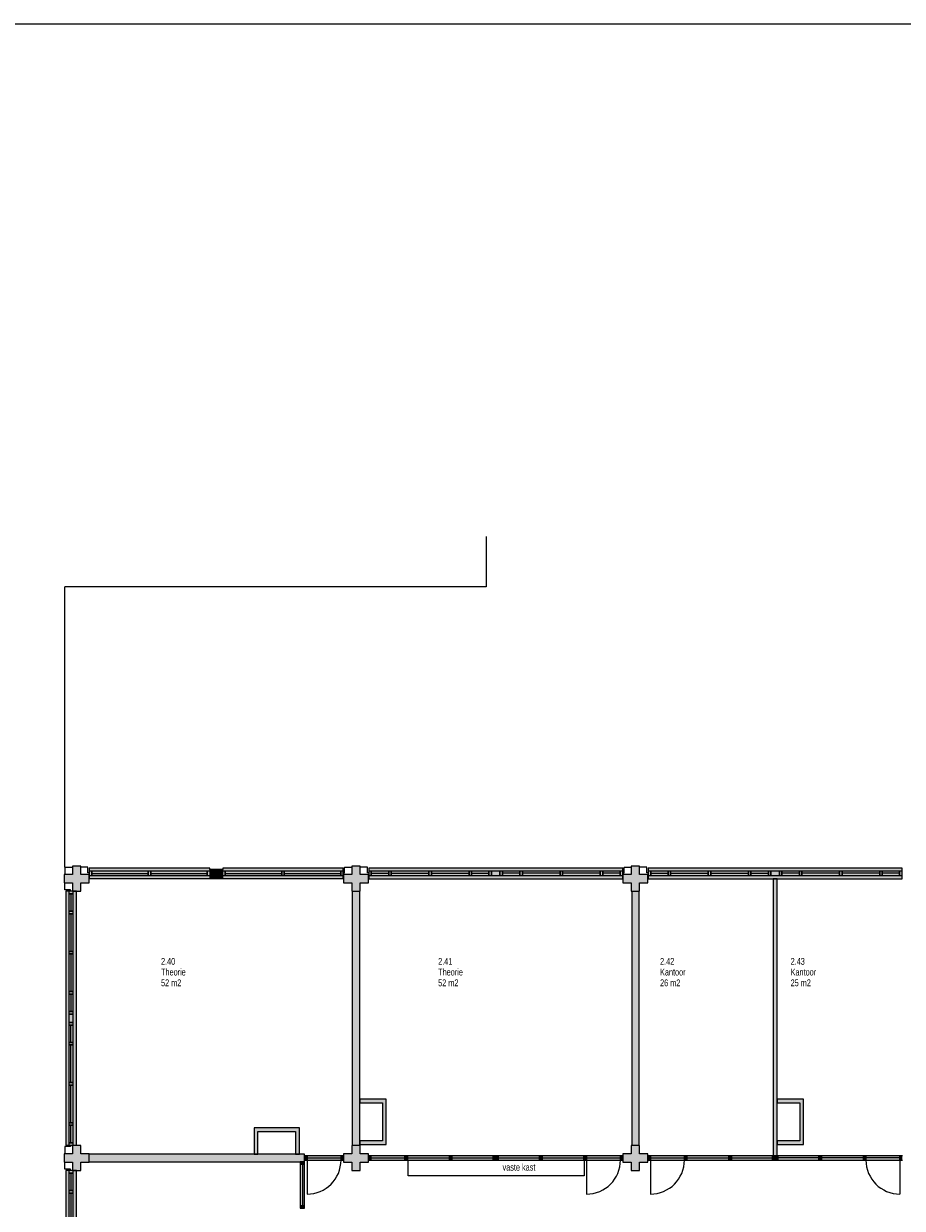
# Model space of a CAD drawing. Header units: millimetres. Extents: x 73705 to 433105, y 109410 to 279410.
# Tile 87 of 90: x 339481 to 362748, y 248032 to 279410. Entities that reach past the tile are written whole.
import ezdxf

# ---------------------------------------------------------------- set-up
doc = ezdxf.new("R2010")
doc.units = ezdxf.units.MM
for name, color, linetype, lineweight in [('A-DETL', 90, 'Continuous', 9), ('A-DETL-GENF', 92, 'Continuous', 9), ('A-DETL-THIN', 151, 'Continuous', 9), ('G-ANNO-TEXT', 231, 'Continuous', 9)]:
    doc.layers.add(name, color=color, linetype=linetype, lineweight=lineweight)
doc.styles.add('Arial Narrow', font='ARIALN.TTF', dxfattribs={"width": 0.9, "height": 180})
doc.styles.add('Arial Narrow_B', font='ARIALN.TTF', dxfattribs={"width": 0.9, "height": 180})

msp = doc.modelspace()

# ---------------------------------------------------------------- hatches: boundary and pattern name
at = {"layer": 'A-DETL-GENF'}
for color, points in [(7, [(340991.1, 256435), (340991.1, 256655), (341211.1, 256655), (341211.1, 256875), (340991.1, 256875), (340991.1, 257095), (340771.1, 257095), (340771.1, 256875), (340551.1, 256875), (340551.1, 256655), (340771.1, 256655), (340771.1, 256435)]), (254, [(341285.6, 256764), (344408.6, 256764), (344408.6, 257039.7), (341218.6, 257039.7), (341218.6, 256764)]), (7, [(344408.6, 256764), (344753.6, 256764), (344753.6, 257009.7), (344408.6, 257009.7), (344408.6, 256845.7)]), (254, [(346382.1, 256764), (347943.6, 256764), (347943.6, 257039.7), (344753.6, 257039.7), (344753.6, 256764), (346315.1, 256764)]), (7, [(348381.1, 256435), (348391.1, 256435), (348391.1, 256655), (348611.1, 256655), (348611.1, 256875), (348391.1, 256875), (348391.1, 257095), (348171.1, 257095), (348171.1, 256875), (347951.1, 256875), (347951.1, 256655), (348171.1, 256655), (348171.1, 256435), (348181.1, 256435)]), (7, [(353752.6, 256755), (355344.7, 256755), (355344.7, 257041), (348618.4, 257041), (348618.4, 256755), (353751.9, 256755)]), (7, [(355781.1, 256435), (355791.1, 256435), (355791.1, 256655), (356011.1, 256655), (356011.1, 256875), (355791.1, 256875), (355791.1, 257095), (355571.1, 257095), (355571.1, 256875), (355351.1, 256875), (355351.1, 256655), (355571.1, 256655), (355571.1, 256435), (355581.1, 256435)]), (7, [(356546.2, 256755), (362744.7, 256755), (362744.7, 257041), (356018.4, 257041), (356018.4, 256755), (356084.4, 256755)]), (7, [(359331.1, 249422), (359431.1, 249422), (359431.1, 256755), (359331.1, 256755), (359331.1, 249475)]), (7, [(340595.1, 249702.5), (340881.1, 249702.5), (340881.1, 256428.9), (340595.1, 256428.9), (340595.1, 249768.5)]), (7, [(348380.6, 249695), (348381.1, 249695), (348381.1, 256435), (348181.1, 256435), (348181.1, 249695)]), (7, [(355781.1, 249695), (355781.1, 256435), (355581.1, 256435), (355581.1, 249695)]), (254, [(348391.1, 249722), (349081.1, 249722), (349081.1, 250922), (348381.1, 250922), (348381.1, 250822), (348981.1, 250822), (348981.1, 249822), (348381.1, 249822), (348381.1, 249722)]), (254, [(360131.1, 249722), (360131.1, 250922), (359431.1, 250922), (359431.1, 250822), (360031.1, 250822), (360031.1, 249822), (359431.1, 249822), (359431.1, 249722), (360031.1, 249722)]), (254, [(345581.1, 249464.5), (345681.1, 249464.5), (345681.1, 250065), (346681.1, 250065), (346681.1, 249465), (346781.1, 249465), (346781.1, 250165), (345581.1, 250165), (345581.1, 249475)]), (7, [(340771.1, 249035), (340991.1, 249035), (340991.1, 249255), (341211.1, 249255), (341211.1, 249475), (340991.1, 249475), (340991.1, 249695), (340771.1, 249695), (340771.1, 249475), (340551.1, 249475), (340551.1, 249255), (340771.1, 249255)]), (7, [(345681.1, 249264.5), (346917.1, 249264.5), (346917.1, 249464.5), (341211.1, 249464.5), (341211.1, 249264.5), (345581.1, 249264.5)]), (7, [(348381.1, 249035), (348391.1, 249035), (348391.1, 249255), (348611.1, 249255), (348611.1, 249475), (348391.1, 249475), (348391.1, 249695), (348171.1, 249695), (348171.1, 249475), (347951.1, 249475), (347951.1, 249255), (348171.1, 249255), (348171.1, 249035), (348181.1, 249035)]), (7, [(355581.1, 249035), (355791.1, 249035), (355791.1, 249255), (356011.1, 249255), (356011.1, 249475), (355791.1, 249475), (355791.1, 249695), (355571.1, 249695), (355571.1, 249475), (355351.1, 249475), (355351.1, 249255), (355571.1, 249255), (355571.1, 249035)]), (7, [(346917.1, 249198), (346917.1, 249264.5), (346803.1, 249264.5), (346803.1, 249198)]), (7, [(346917.1, 248098.5), (346917.1, 249198), (346803.1, 249197.5), (346803.1, 248098.5)]), (7, [(346984.1, 249307.5), (346984.1, 249421.5), (346917.1, 249421.5), (346917.1, 249307.5)]), (7, [(347884.1, 249307.5), (347884.1, 249421.5), (346984.1, 249421.5), (346984.1, 249307.5)]), (7, [(347951.1, 249307.5), (347951.1, 249421.5), (347884.1, 249421.5), (347884.1, 249307.5)]), (7, [(348678.1, 249308), (348678.1, 249422), (348611.1, 249422), (348611.1, 249308)]), (7, [(349578.1, 249308), (349578.1, 249422), (348678.1, 249422), (348678.1, 249308)]), (7, [(349645.1, 249308), (349645.1, 249422), (349578.1, 249422), (349578.1, 249308)]), (7, [(350754.5, 249308), (350754.5, 249422), (349645.1, 249422), (349645.1, 249308)]), (7, [(350821.5, 249308), (350821.5, 249422), (350754.5, 249422), (350754.5, 249308)]), (7, [(351914.1, 249308), (351914.1, 249422), (350821.5, 249422), (350821.5, 249308)]), (7, [(351914.1, 249308), (351981.1, 249308), (351981.1, 249422), (351914.1, 249422)]), (7, [(352048.1, 249308), (352048.1, 249422), (351981.1, 249422), (351981.1, 249308)]), (7, [(352048.1, 249308), (353140.7, 249308), (353140.7, 249422), (352048.1, 249422)]), (7, [(353207.7, 249308), (353207.7, 249422), (353140.7, 249422), (353140.7, 249308)]), (7, [(354317.1, 249308), (354317.1, 249422), (353207.7, 249422), (353207.7, 249308)]), (7, [(354384.1, 249308), (354384.1, 249422), (354317.1, 249422), (354317.1, 249308)]), (7, [(355284.1, 249308), (355284.1, 249422), (354384.1, 249422), (354384.1, 249308)]), (7, [(355351.1, 249308), (355351.1, 249422), (355284.1, 249422), (355284.1, 249308)]), (7, [(356078.1, 249308), (356078.1, 249422), (356011.1, 249422), (356011.1, 249308)]), (7, [(356978.1, 249308), (356978.1, 249422), (356078.1, 249422), (356078.1, 249308)]), (7, [(357045.1, 249308), (357045.1, 249422), (356978.1, 249422), (356978.1, 249308)]), (7, [(358154.5, 249308), (358154.5, 249422), (357045.1, 249422), (357045.1, 249308)]), (7, [(358221.5, 249308), (358221.5, 249422), (358154.5, 249422), (358154.5, 249308)]), (7, [(358504.7, 249308), (359314.1, 249308), (359314.1, 249422), (358221.5, 249422), (358221.5, 249308)]), (7, [(359314.1, 249308), (359381.1, 249308), (359381.1, 249422), (359314.1, 249422)]), (7, [(359448.1, 249308), (359448.1, 249422), (359381.1, 249422), (359381.1, 249308), (359431.1, 249308)]), (7, [(360540.7, 249308), (360540.7, 249422), (359448.1, 249422), (359448.1, 249308)]), (7, [(360607.7, 249308), (360607.7, 249422), (360540.7, 249422), (360540.7, 249308)]), (7, [(361717.1, 249308), (361717.1, 249422), (360607.7, 249422), (360607.7, 249308)]), (7, [(361784.1, 249308), (361784.1, 249422), (361717.1, 249422), (361717.1, 249308)]), (7, [(362684.1, 249308), (362684.1, 249422), (361784.1, 249422), (361784.1, 249308)]), (7, [(362751.1, 249308), (362751.1, 249422), (362684.1, 249422), (362684.1, 249308)]), (7, [(340789.1, 242302.5), (340881.1, 242302.5), (340881.1, 249028.9), (340595.1, 249028.9), (340595.1, 242302.5), (340771.1, 242302.5)]), (7, [(346917.1, 248031.5), (346917.1, 248098.5), (346803.1, 248098.5), (346803.1, 248031.5)])]:
    msp.add_hatch(color=color, dxfattribs=at).paths.add_polyline_path(points)

# ---------------------------------------------------------------- linework, layer by layer
at = {"layer": 'A-DETL'}
for p, q in [((313304.8, 279410.2), (433104.8, 279410.2)), ((340568.1, 257068), (340568.1, 256875)), ((340568.1, 257068), (340771.1, 257068)), ((341181.6, 257068), (340991.1, 257068)), ((341181.6, 256920), (341181.6, 257068)), ((344408.6, 257039.7), (341218.6, 257039.7)), ((341218.6, 257039.7), (341218.6, 256764)), ((344408.6, 257009.7), (344408.6, 257039.7)), ((347943.6, 257039.7), (344753.6, 257039.7)), ((344753.6, 257039.7), (344753.6, 257009.7)), ((347943.6, 256764), (347943.6, 257039.7)), ((347980.6, 256920), (347980.6, 257068)), ((347980.6, 257068), (348171.1, 257068)), ((348581.6, 257068), (348391.1, 257068)), ((348581.6, 256920), (348581.6, 257068)), ((348618.4, 257041), (348618.4, 256755)), ((355344.7, 257041), (348618.4, 257041)), ((355344.7, 256755), (355344.7, 257041)), ((355380.6, 256920), (355380.6, 257068)), ((355380.6, 257068), (355571.1, 257068)), ((355981.6, 257068), (355791.1, 257068)), ((355981.6, 256920), (355981.6, 257068)), ((356018.4, 257041), (356018.4, 256755)), ((362744.7, 257041), (356018.4, 257041)), ((362744.7, 256755), (362744.7, 257041)), ((341218.4, 256920), (341181.6, 256920)), ((341218.6, 256959.7), (341218.6, 256845.7)), ((341285.6, 256959.7), (341218.6, 256959.7)), ((341218.6, 256845.7), (341285.6, 256845.7)), ((341218.6, 256764), (344408.6, 256764)), ((341285.6, 256845.7), (341285.6, 256959.7)), ((341285.6, 256959.7), (341285.6, 256845.7)), ((342780.1, 256959.7), (341285.6, 256959.7)), ((341285.6, 256845.7), (342780.1, 256845.7)), ((342780.1, 256959.7), (342780.1, 256845.7)), ((342847.1, 256959.7), (342780.1, 256959.7)), ((342780.1, 256845.7), (342780.1, 256959.7)), ((342780.1, 256845.7), (342847.1, 256845.7)), ((342847.1, 256845.7), (342847.1, 256959.7)), ((342847.1, 256959.7), (342847.1, 256845.7)), ((344341.6, 256959.7), (342847.1, 256959.7)), ((342847.1, 256845.7), (344341.6, 256845.7)), ((344341.6, 256959.7), (344341.6, 256845.7)), ((344408.6, 256959.7), (344341.6, 256959.7)), ((344341.6, 256845.7), (344341.6, 256959.7)), ((344341.6, 256845.7), (344408.6, 256845.7)), ((344820.6, 256959.7), (344753.6, 256959.7)), ((344753.6, 256845.7), (344820.6, 256845.7)), ((344753.6, 256764), (347943.6, 256764)), ((344820.6, 256845.7), (344820.6, 256959.7)), ((344820.6, 256959.7), (344820.6, 256845.7)), ((346315.1, 256959.7), (344820.6, 256959.7)), ((344820.6, 256845.7), (346315.1, 256845.7)), ((346315.1, 256959.7), (346315.1, 256845.7)), ((346382.1, 256959.7), (346315.1, 256959.7)), ((346315.1, 256845.7), (346315.1, 256959.7)), ((346315.1, 256845.7), (346382.1, 256845.7)), ((346382.1, 256845.7), (346382.1, 256959.7)), ((346382.1, 256959.7), (346382.1, 256845.7)), ((347876.6, 256959.7), (346382.1, 256959.7)), ((346382.1, 256845.7), (347876.6, 256845.7)), ((347876.6, 256959.7), (347876.6, 256845.7)), ((347943.6, 256959.7), (347876.6, 256959.7)), ((347876.6, 256845.7), (347876.6, 256959.7)), ((347876.6, 256845.7), (347943.6, 256845.7)), ((347943.6, 256845.7), (347943.6, 256959.7)), ((347943.7, 256920), (347980.6, 256920)), ((348618.4, 256920), (348581.6, 256920)), ((348617.4, 256961), (348617.4, 256847)), ((348684.4, 256961), (348617.4, 256961)), ((348617.4, 256847), (348684.4, 256847)), ((348618.4, 256755), (355344.7, 256755)), ((348684.4, 256847), (348684.4, 256961)), ((348684.4, 256961), (348684.4, 256847)), ((349146.2, 256961), (348684.4, 256961)), ((348684.4, 256847), (349146.2, 256847)), ((349146.2, 256961), (349146.2, 256847)), ((349213.2, 256961), (349146.2, 256961)), ((349146.2, 256847), (349146.2, 256961)), ((349146.2, 256847), (349213.2, 256847)), ((349213.2, 256961), (349213.2, 256847)), ((350210.2, 256961), (349213.2, 256961)), ((349213.2, 256847), (349213.2, 256961)), ((349213.2, 256847), (350210.2, 256847)), ((350209.6, 256961), (350209.6, 256847)), ((350276.6, 256961), (350209.6, 256961)), ((350209.6, 256847), (350276.6, 256847)), ((350210.2, 256847), (350210.2, 256961)), ((350276.6, 256847), (350276.6, 256961)), ((350276.6, 256961), (350276.6, 256847)), ((351273.6, 256961), (350276.6, 256961)), ((350276.6, 256847), (351273.6, 256847)), ((351273.6, 256847), (351273.6, 256961)), ((351273.6, 256961), (351273.6, 256847)), ((351340.6, 256961), (351273.6, 256961)), ((351273.6, 256847), (351340.6, 256847)), ((351340.6, 256847), (351340.6, 256961)), ((351340.6, 256961), (351340.6, 256847)), ((351802.4, 256961), (351340.6, 256961)), ((351340.6, 256847), (351802.4, 256847)), ((351802.4, 256961), (351802.4, 256847)), ((351869.4, 256961), (351802.4, 256961)), ((351802.4, 256847), (351802.4, 256961)), ((351802.4, 256847), (351869.4, 256847)), ((351868.1, 256961), (351868.1, 256847)), ((352092.8, 256961), (351868.1, 256961)), ((351868.1, 256847), (352092.8, 256847)), ((351869.4, 256847), (351869.4, 256961)), ((352159.8, 256961), (352092.8, 256961)), ((352092.8, 256961), (352092.8, 256847)), ((352092.8, 256847), (352092.8, 256961)), ((352092.8, 256847), (352159.8, 256847)), ((352159.8, 256847), (352159.8, 256961)), ((352621.6, 256961), (352159.8, 256961)), ((352159.8, 256961), (352159.8, 256847)), ((352159.8, 256847), (352621.6, 256847)), ((352688.6, 256961), (352621.6, 256961)), ((352621.6, 256961), (352621.6, 256847)), ((352621.6, 256847), (352621.6, 256961)), ((352621.6, 256847), (352688.6, 256847)), ((353685.6, 256961), (352688.6, 256961)), ((352688.6, 256961), (352688.6, 256847)), ((352688.6, 256847), (352688.6, 256961)), ((352688.6, 256847), (353685.6, 256847)), ((353752.6, 256961), (353685.6, 256961)), ((353685.6, 256961), (353685.6, 256847)), ((353685.6, 256847), (353685.6, 256961)), ((353685.6, 256847), (353752.6, 256847)), ((354748.9, 256961), (353751.9, 256961)), ((353751.9, 256961), (353751.9, 256847)), ((353751.9, 256847), (354748.9, 256847)), ((353752.6, 256847), (353752.6, 256961)), ((354748.9, 256847), (354748.9, 256961)), ((354815.9, 256961), (354748.9, 256961)), ((354748.9, 256961), (354748.9, 256847)), ((354748.9, 256847), (354815.9, 256847)), ((354815.9, 256847), (354815.9, 256961)), ((355277.7, 256961), (354815.9, 256961)), ((354815.9, 256961), (354815.9, 256847)), ((354815.9, 256847), (355277.7, 256847)), ((355344.7, 256961), (355277.7, 256961)), ((355277.7, 256961), (355277.7, 256847)), ((355277.7, 256847), (355277.7, 256961)), ((355277.7, 256847), (355344.7, 256847)), ((355343.7, 256920), (355380.6, 256920)), ((355344.7, 256847), (355344.7, 256961)), ((356018.4, 256920), (355981.6, 256920)), ((356017.4, 256961), (356017.4, 256847)), ((356084.4, 256961), (356017.4, 256961)), ((356017.4, 256847), (356084.4, 256847)), ((356018.4, 256755), (362744.7, 256755)), ((356084.4, 256847), (356084.4, 256961)), ((356084.4, 256961), (356084.4, 256847)), ((356546.2, 256961), (356084.4, 256961)), ((356084.4, 256847), (356546.2, 256847)), ((356546.2, 256961), (356546.2, 256847)), ((356613.2, 256961), (356546.2, 256961)), ((356546.2, 256847), (356546.2, 256961)), ((356546.2, 256847), (356613.2, 256847)), ((356613.2, 256961), (356613.2, 256847)), ((357610.2, 256961), (356613.2, 256961)), ((356613.2, 256847), (356613.2, 256961)), ((356613.2, 256847), (357610.2, 256847)), ((357609.6, 256961), (357609.6, 256847)), ((357676.6, 256961), (357609.6, 256961)), ((357609.6, 256847), (357676.6, 256847)), ((357610.2, 256847), (357610.2, 256961)), ((357676.6, 256847), (357676.6, 256961)), ((357676.6, 256961), (357676.6, 256847)), ((358673.6, 256961), (357676.6, 256961)), ((357676.6, 256847), (358673.6, 256847)), ((358673.6, 256847), (358673.6, 256961)), ((358673.6, 256961), (358673.6, 256847)), ((358740.6, 256961), (358673.6, 256961)), ((358673.6, 256847), (358740.6, 256847)), ((358740.6, 256847), (358740.6, 256961)), ((358740.6, 256961), (358740.6, 256847)), ((359202.4, 256961), (358740.6, 256961)), ((358740.6, 256847), (359202.4, 256847)), ((359202.4, 256961), (359202.4, 256847)), ((359269.4, 256961), (359202.4, 256961)), ((359202.4, 256847), (359202.4, 256961)), ((359202.4, 256847), (359269.4, 256847)), ((359268.1, 256961), (359268.1, 256847)), ((359492.8, 256961), (359268.1, 256961)), ((359268.1, 256847), (359492.8, 256847)), ((359269.4, 256847), (359269.4, 256961)), ((359559.8, 256961), (359492.8, 256961)), ((359492.8, 256961), (359492.8, 256847)), ((359492.8, 256847), (359492.8, 256961)), ((359492.8, 256847), (359559.8, 256847)), ((359559.8, 256847), (359559.8, 256961)), ((360021.6, 256961), (359559.8, 256961)), ((359559.8, 256961), (359559.8, 256847)), ((359559.8, 256847), (360021.6, 256847)), ((360088.6, 256961), (360021.6, 256961)), ((360021.6, 256961), (360021.6, 256847)), ((360021.6, 256847), (360021.6, 256961)), ((360021.6, 256847), (360088.6, 256847)), ((361085.6, 256961), (360088.6, 256961)), ((360088.6, 256961), (360088.6, 256847)), ((360088.6, 256847), (360088.6, 256961)), ((360088.6, 256847), (361085.6, 256847)), ((361152.6, 256961), (361085.6, 256961)), ((361085.6, 256961), (361085.6, 256847)), ((361085.6, 256847), (361085.6, 256961)), ((361085.6, 256847), (361152.6, 256847)), ((362148.9, 256961), (361151.9, 256961)), ((361151.9, 256961), (361151.9, 256847)), ((361151.9, 256847), (362148.9, 256847)), ((361152.6, 256847), (361152.6, 256961)), ((362148.9, 256847), (362148.9, 256961)), ((362215.9, 256961), (362148.9, 256961)), ((362148.9, 256961), (362148.9, 256847)), ((362148.9, 256847), (362215.9, 256847)), ((362215.9, 256847), (362215.9, 256961)), ((362677.7, 256961), (362215.9, 256961)), ((362215.9, 256961), (362215.9, 256847)), ((362215.9, 256847), (362677.7, 256847)), ((362744.7, 256961), (362677.7, 256961)), ((362677.7, 256961), (362677.7, 256847)), ((362677.7, 256847), (362677.7, 256961)), ((362677.7, 256847), (362744.7, 256847)), ((362744.7, 256847), (362744.7, 256961)), ((340568.1, 256464.5), (340568.1, 256655)), ((340716.1, 256464.5), (340568.1, 256464.5)), ((340881.1, 256428.9), (340595.1, 256428.9)), ((340595.1, 256428.9), (340595.1, 249702.5)), ((340675.1, 256428.9), (340675.1, 256361.9)), ((340789.1, 256428.9), (340675.1, 256428.9)), ((340716.1, 256427.7), (340716.1, 256464.5)), ((340789.1, 256361.9), (340789.1, 256428.9)), ((340881.1, 249702.5), (340881.1, 256428.9)), ((340675.1, 256361.9), (340789.1, 256361.9)), ((340675.1, 256361.9), (340675.1, 255900)), ((340789.1, 256361.9), (340675.1, 256361.9)), ((340789.1, 255900), (340789.1, 256361.9)), ((340675.1, 255900), (340675.1, 255833)), ((340789.1, 255900), (340675.1, 255900)), ((340675.1, 255900), (340789.1, 255900)), ((340675.1, 255833), (340675.1, 254836)), ((340789.1, 255833), (340675.1, 255833)), ((340675.1, 255833), (340789.1, 255833)), ((340789.1, 255833), (340789.1, 255900)), ((340789.1, 254836), (340789.1, 255833)), ((340675.1, 254836.7), (340675.1, 254769.7)), ((340789.1, 254836.7), (340675.1, 254836.7)), ((340675.1, 254836), (340789.1, 254836)), ((340789.1, 254769.7), (340789.1, 254836.7)), ((340675.1, 254769.7), (340789.1, 254769.7)), ((340675.1, 254769.7), (340675.1, 253772.7)), ((340789.1, 254769.7), (340675.1, 254769.7)), ((340789.1, 253772.7), (340789.1, 254769.7)), ((340675.1, 253772.7), (340789.1, 253772.7)), ((340675.1, 253772.7), (340675.1, 253705.7)), ((340789.1, 253772.7), (340675.1, 253772.7)), ((340675.1, 253705.7), (340789.1, 253705.7)), ((340675.1, 253705.7), (340675.1, 253243.9)), ((340789.1, 253705.7), (340675.1, 253705.7)), ((340789.1, 253705.7), (340789.1, 253772.7)), ((340789.1, 253243.9), (340789.1, 253705.7)), ((340675.1, 253243.9), (340675.1, 253176.9)), ((340789.1, 253243.9), (340675.1, 253243.9)), ((340675.1, 253243.9), (340789.1, 253243.9)), ((340789.1, 253176.9), (340789.1, 253243.9)), ((340675.1, 253176.9), (340789.1, 253176.9)), ((340789.1, 253176.9), (340675.1, 253176.9)), ((340675.1, 253176.9), (340675.1, 252952.2)), ((340789.1, 252953.5), (340675.1, 252953.5)), ((340675.1, 252953.5), (340675.1, 252886.5)), ((340675.1, 252952.2), (340789.1, 252952.2)), ((340789.1, 252952.2), (340789.1, 253176.9)), ((340789.1, 252886.5), (340789.1, 252953.5)), ((340675.1, 252886.5), (340789.1, 252886.5)), ((340789.1, 252886.5), (340675.1, 252886.5)), ((340675.1, 252886.5), (340675.1, 252424.7)), ((340789.1, 252424.7), (340789.1, 252886.5)), ((340789.1, 252424.7), (340675.1, 252424.7)), ((340675.1, 252424.7), (340675.1, 252357.7)), ((340675.1, 252424.7), (340789.1, 252424.7)), ((340789.1, 252357.7), (340675.1, 252357.7)), ((340675.1, 252357.7), (340675.1, 251360.7)), ((340675.1, 252357.7), (340789.1, 252357.7)), ((340789.1, 252357.7), (340789.1, 252424.7)), ((340789.1, 251360.7), (340789.1, 252357.7)), ((340789.1, 251360.7), (340675.1, 251360.7)), ((340675.1, 251360.7), (340675.1, 251293.7)), ((340675.1, 251360.7), (340789.1, 251360.7)), ((340789.1, 251293.7), (340789.1, 251360.7)), ((340789.1, 251294.4), (340675.1, 251294.4)), ((340675.1, 251294.4), (340675.1, 250297.4)), ((340675.1, 251293.7), (340789.1, 251293.7)), ((340789.1, 250297.4), (340789.1, 251294.4)), ((340675.1, 250297.4), (340789.1, 250297.4)), ((340789.1, 250297.4), (340675.1, 250297.4)), ((340675.1, 250297.4), (340675.1, 250230.4)), ((340675.1, 250230.4), (340789.1, 250230.4)), ((340789.1, 250230.4), (340675.1, 250230.4)), ((340675.1, 250230.4), (340675.1, 249768.5)), ((340789.1, 250230.4), (340789.1, 250297.4)), ((340789.1, 249768.5), (340789.1, 250230.4)), ((340716.1, 249665.5), (340568.1, 249665.5)), ((340568.1, 249665.5), (340568.1, 249475)), ((340595.1, 249702.5), (340881.1, 249702.5)), ((340789.1, 249768.5), (340675.1, 249768.5)), ((340675.1, 249768.5), (340675.1, 249701.5)), ((340675.1, 249768.5), (340789.1, 249768.5)), ((340675.1, 249701.5), (340789.1, 249701.5)), ((340716.1, 249702.4), (340716.1, 249665.5)), ((340789.1, 249701.5), (340789.1, 249768.5)), ((340568.1, 249064.5), (340568.1, 249255)), ((340716.1, 249064.5), (340568.1, 249064.5)), ((340881.1, 249028.9), (340595.1, 249028.9)), ((340595.1, 249028.9), (340595.1, 242302.5)), ((340675.1, 249028.9), (340675.1, 248961.9)), ((340789.1, 249028.9), (340675.1, 249028.9)), ((340675.1, 248961.9), (340789.1, 248961.9)), ((340675.1, 248961.9), (340675.1, 248500)), ((340789.1, 248961.9), (340675.1, 248961.9)), ((340716.1, 249027.7), (340716.1, 249064.5)), ((340789.1, 248961.9), (340789.1, 249028.9)), ((340789.1, 248500), (340789.1, 248961.9)), ((340881.1, 242302.5), (340881.1, 249028.9)), ((340675.1, 248500), (340675.1, 248433)), ((340789.1, 248500), (340675.1, 248500)), ((340675.1, 248500), (340789.1, 248500)), ((340675.1, 248433), (340675.1, 247436)), ((340789.1, 248433), (340675.1, 248433)), ((340675.1, 248433), (340789.1, 248433)), ((340789.1, 248433), (340789.1, 248500)), ((340789.1, 247436), (340789.1, 248433))]:
    msp.add_line(p, q, dxfattribs=at)
at = {"layer": 'A-DETL-THIN'}
for p, q in [((351731.1, 265825), (351731.1, 264495)), ((340568.1, 257068), (340568.1, 264495)), ((351731.1, 264495), (340568.1, 264495)), ((340771.1, 257095), (340771.1, 256875)), ((340991.1, 257095), (340771.1, 257095)), ((340991.1, 256875), (340991.1, 257095)), ((344753.6, 257009.7), (344408.6, 257009.7)), ((344408.6, 257009.7), (344408.6, 256764)), ((344753.6, 256764), (344753.6, 257009.7)), ((348171.1, 257095), (348171.1, 256875)), ((348391.1, 257095), (348171.1, 257095)), ((348391.1, 256875), (348391.1, 257095)), ((355571.1, 257095), (355571.1, 256875)), ((355791.1, 257095), (355571.1, 257095)), ((355791.1, 256875), (355791.1, 257095)), ((340771.1, 256875), (340551.1, 256875)), ((340551.1, 256875), (340551.1, 256655)), ((341211.1, 256875), (340991.1, 256875)), ((341211.1, 256655), (341211.1, 256875)), ((341285.6, 256902.7), (342780.1, 256902.7)), ((342847.1, 256902.7), (344341.6, 256902.7)), ((344408.6, 256764), (344753.6, 256764)), ((344820.6, 256902.7), (346315.1, 256902.7)), ((346382.1, 256902.7), (347876.6, 256902.7)), ((348171.1, 256875), (347951.1, 256875)), ((347951.1, 256875), (347951.1, 256655)), ((348611.1, 256875), (348391.1, 256875)), ((348611.1, 256655), (348611.1, 256875)), ((348684.4, 256907), (349146.2, 256907)), ((349213.2, 256907), (350210.2, 256907)), ((350276.6, 256907), (351273.6, 256907)), ((351340.6, 256907), (351802.4, 256907)), ((352621.6, 256907), (352159.8, 256907)), ((353685.6, 256907), (352688.6, 256907)), ((354748.9, 256907), (353751.9, 256907)), ((355277.7, 256907), (354815.9, 256907)), ((355571.1, 256875), (355351.1, 256875)), ((355351.1, 256875), (355351.1, 256655)), ((356011.1, 256875), (355791.1, 256875)), ((356011.1, 256655), (356011.1, 256875)), ((356084.4, 256907), (356546.2, 256907)), ((356613.2, 256907), (357610.2, 256907)), ((357676.6, 256907), (358673.6, 256907)), ((358740.6, 256907), (359202.4, 256907)), ((359331.1, 256755), (359331.1, 249422)), ((359431.1, 256755), (359331.1, 256755)), ((359431.1, 249422), (359431.1, 256755)), ((360021.6, 256907), (359559.8, 256907)), ((361085.6, 256907), (360088.6, 256907)), ((362148.9, 256907), (361151.9, 256907)), ((362677.7, 256907), (362215.9, 256907)), ((340551.1, 256655), (340771.1, 256655)), ((340771.1, 256655), (340771.1, 256435)), ((340771.1, 256435), (340991.1, 256435)), ((340991.1, 256435), (340991.1, 256655)), ((340991.1, 256655), (341211.1, 256655)), ((347951.1, 256655), (348171.1, 256655)), ((348171.1, 256655), (348171.1, 256435)), ((348171.1, 256435), (348391.1, 256435)), ((348181.1, 256435), (348181.1, 249695)), ((348381.1, 249695), (348381.1, 256435)), ((348391.1, 256435), (348391.1, 256655)), ((348391.1, 256655), (348611.1, 256655)), ((355351.1, 256655), (355571.1, 256655)), ((355571.1, 256655), (355571.1, 256435)), ((355571.1, 256435), (355791.1, 256435)), ((355581.1, 256435), (355581.1, 249695)), ((355781.1, 249695), (355781.1, 256435)), ((355791.1, 256435), (355791.1, 256655)), ((355791.1, 256655), (356011.1, 256655)), ((340729.1, 256361.9), (340729.1, 255900)), ((340729.1, 255833), (340729.1, 254836)), ((340729.1, 254769.7), (340729.1, 253772.7)), ((340729.1, 253705.7), (340729.1, 253243.9)), ((340729.1, 252424.7), (340729.1, 252886.5)), ((340729.1, 251360.7), (340729.1, 252357.7)), ((340729.1, 250297.4), (340729.1, 251294.4)), ((349081.1, 250922), (348380.6, 250922)), ((348380.6, 250922), (348380.6, 250822)), ((348380.6, 250822), (348981.1, 250822)), ((348981.1, 250822), (348981.1, 249822)), ((349081.1, 249722), (349081.1, 250922)), ((360131.1, 250922), (359430.6, 250922)), ((359430.6, 250922), (359430.6, 250822)), ((359430.6, 250822), (360031.1, 250822)), ((360031.1, 250822), (360031.1, 249822)), ((360131.1, 249722), (360131.1, 250922)), ((340729.1, 249768.5), (340729.1, 250230.4)), ((346781.1, 250165), (345581.1, 250165)), ((345581.1, 250165), (345581.1, 249464.5)), ((346781.1, 249465), (346781.1, 250165)), ((345681.1, 249464.5), (345681.1, 250065)), ((345681.1, 250065), (346681.1, 250065)), ((346681.1, 250065), (346681.1, 249465)), ((348981.1, 249822), (348381.1, 249822)), ((348381.1, 249822), (348381.1, 249722)), ((360031.1, 249822), (359431.1, 249822)), ((359431.1, 249822), (359431.1, 249722)), ((340771.1, 249475), (340551.1, 249475)), ((340551.1, 249475), (340551.1, 249255)), ((340771.1, 249695), (340771.1, 249475)), ((340991.1, 249695), (340771.1, 249695)), ((340991.1, 249475), (340991.1, 249695)), ((341211.1, 249475), (340991.1, 249475)), ((341211.1, 249255), (341211.1, 249475)), ((346917.1, 249464.5), (341211.1, 249464.5)), ((345581.1, 249464.5), (345681.1, 249464.5)), ((346681.1, 249465), (346781.1, 249465)), ((346917.1, 249264.5), (346917.1, 249464.5)), ((348171.1, 249475), (347951.1, 249475)), ((347951.1, 249475), (347951.1, 249255)), ((348171.1, 249695), (348171.1, 249475)), ((348391.1, 249695), (348171.1, 249695)), ((348381.1, 249722), (349081.1, 249722)), ((348391.1, 249475), (348391.1, 249695)), ((348611.1, 249475), (348391.1, 249475)), ((348611.1, 249255), (348611.1, 249475)), ((355571.1, 249475), (355351.1, 249475)), ((355351.1, 249475), (355351.1, 249255)), ((355571.1, 249695), (355571.1, 249475)), ((355791.1, 249695), (355571.1, 249695)), ((355791.1, 249475), (355791.1, 249695)), ((356011.1, 249475), (355791.1, 249475)), ((356011.1, 249255), (356011.1, 249475)), ((359431.1, 249722), (360131.1, 249722)), ((340551.1, 249255), (340771.1, 249255)), ((340771.1, 249255), (340771.1, 249035)), ((340991.1, 249035), (340991.1, 249255)), ((340991.1, 249255), (341211.1, 249255)), ((341211.1, 249264.5), (346917.1, 249264.5)), ((346917.1, 249264.5), (346803.1, 249264.5)), ((346803.1, 249264.5), (346803.1, 249197.5)), ((346917.1, 249198), (346803.1, 249198)), ((346803.1, 249198), (346803.1, 248098.5)), ((346803.1, 249197.5), (346917.1, 249197.5)), ((346860.1, 249197.5), (346860.1, 248098.5)), ((346984.1, 249421.5), (346917.1, 249421.5)), ((346917.1, 249421.5), (346917.1, 249307.5)), ((346917.1, 249307.5), (346984.1, 249307.5)), ((346917.1, 249197.5), (346917.1, 249264.5)), ((346917.1, 248098.5), (346917.1, 249198)), ((347884.1, 249421.5), (346984.1, 249421.5)), ((346984.1, 249421.5), (346984.1, 249307.5)), ((346984.1, 249307.5), (346984.1, 249421.5)), ((346984.1, 249364.5), (347884.1, 249364.5)), ((346984.1, 249307.5), (347884.1, 249307.5)), ((346984.1, 249307.5), (346984.1, 248407.5)), ((347951.1, 249421.5), (347884.1, 249421.5)), ((347884.1, 249421.5), (347884.1, 249307.5)), ((347884.1, 249307.5), (347884.1, 249421.5)), ((347884.1, 249307.5), (347951.1, 249307.5)), ((347951.1, 249307.5), (347951.1, 249421.5)), ((347951.1, 249255), (348171.1, 249255)), ((348171.1, 249255), (348171.1, 249035)), ((348391.1, 249035), (348391.1, 249255)), ((348391.1, 249255), (348611.1, 249255)), ((348678.1, 249422), (348611.1, 249422)), ((348611.1, 249422), (348611.1, 249308)), ((348611.1, 249308), (348678.1, 249308)), ((349578.1, 249422), (348678.1, 249422)), ((348678.1, 249422), (348678.1, 249308)), ((348678.1, 249308), (348678.1, 249422)), ((348678.1, 249365), (349578.1, 249365)), ((348678.1, 249308), (349578.1, 249308)), ((349645.1, 249422), (349578.1, 249422)), ((349578.1, 249422), (349578.1, 249308)), ((349578.1, 249308), (349578.1, 249422)), ((349578.1, 249308), (349645.1, 249308)), ((350754.5, 249422), (349645.1, 249422)), ((349645.1, 249422), (349645.1, 249308)), ((349645.1, 249308), (349645.1, 249422)), ((349645.1, 249365), (350754.5, 249365)), ((349645.1, 249308), (350754.5, 249308)), ((349662.1, 248895), (349662.1, 249308)), ((350821.5, 249422), (350754.5, 249422)), ((350754.5, 249422), (350754.5, 249308)), ((350754.5, 249308), (350754.5, 249422)), ((350754.5, 249308), (350821.5, 249308)), ((350821.5, 249308), (350821.5, 249422)), ((351914.1, 249422), (350821.5, 249422)), ((350821.5, 249422), (350821.5, 249308)), ((350821.5, 249365), (351914.1, 249365)), ((350821.5, 249308), (351914.1, 249308)), ((351981.1, 249422), (351914.1, 249422)), ((351914.1, 249422), (351914.1, 249308)), ((351914.1, 249308), (351914.1, 249422)), ((351914.1, 249308), (351981.1, 249308)), ((351981.1, 249308), (351981.1, 249422)), ((351981.1, 249422), (351981.1, 249308)), ((352048.1, 249422), (351981.1, 249422)), ((351981.1, 249308), (352048.1, 249308)), ((352048.1, 249308), (352048.1, 249422)), ((352048.1, 249422), (352048.1, 249308)), ((353140.7, 249422), (352048.1, 249422)), ((352048.1, 249365), (353140.7, 249365)), ((352048.1, 249308), (353140.7, 249308)), ((353140.7, 249422), (353140.7, 249308)), ((353207.7, 249422), (353140.7, 249422)), ((353140.7, 249308), (353140.7, 249422)), ((353140.7, 249308), (353207.7, 249308)), ((353207.7, 249308), (353207.7, 249422)), ((353207.7, 249422), (353207.7, 249308)), ((354317.1, 249422), (353207.7, 249422)), ((353207.7, 249365), (354317.1, 249365)), ((353207.7, 249308), (354317.1, 249308)), ((354317.1, 249308), (354317.1, 249422)), ((354384.1, 249422), (354317.1, 249422)), ((354317.1, 249422), (354317.1, 249308)), ((354317.1, 249308), (354384.1, 249308)), ((354326.1, 249308), (354326.1, 248895)), ((355284.1, 249422), (354384.1, 249422)), ((354384.1, 249422), (354384.1, 249308)), ((354384.1, 249308), (354384.1, 249422)), ((354384.1, 249365), (355284.1, 249365)), ((354384.1, 249308), (355284.1, 249308)), ((354384.1, 249308), (354384.1, 248408)), ((355351.1, 249422), (355284.1, 249422)), ((355284.1, 249422), (355284.1, 249308)), ((355284.1, 249308), (355284.1, 249422)), ((355284.1, 249308), (355351.1, 249308)), ((355351.1, 249308), (355351.1, 249422)), ((355351.1, 249255), (355571.1, 249255)), ((355571.1, 249255), (355571.1, 249035)), ((355791.1, 249035), (355791.1, 249255)), ((355791.1, 249255), (356011.1, 249255)), ((356078.1, 249422), (356011.1, 249422)), ((356011.1, 249422), (356011.1, 249308)), ((356011.1, 249308), (356078.1, 249308)), ((356978.1, 249422), (356078.1, 249422)), ((356078.1, 249422), (356078.1, 249308)), ((356078.1, 249308), (356078.1, 249422)), ((356078.1, 249365), (356978.1, 249365)), ((356078.1, 249308), (356978.1, 249308)), ((356078.1, 249308), (356078.1, 248408)), ((357045.1, 249422), (356978.1, 249422)), ((356978.1, 249422), (356978.1, 249308)), ((356978.1, 249308), (356978.1, 249422)), ((356978.1, 249308), (357045.1, 249308)), ((357045.1, 249308), (357045.1, 249422)), ((358154.5, 249422), (357045.1, 249422)), ((357045.1, 249422), (357045.1, 249308)), ((357045.1, 249365), (358154.5, 249365)), ((357045.1, 249308), (358154.5, 249308)), ((358221.5, 249422), (358154.5, 249422)), ((358154.5, 249422), (358154.5, 249308)), ((358154.5, 249308), (358154.5, 249422)), ((358154.5, 249308), (358221.5, 249308)), ((358221.5, 249308), (358221.5, 249422)), ((359314.1, 249422), (358221.5, 249422)), ((358221.5, 249422), (358221.5, 249308)), ((358221.5, 249365), (359314.1, 249365)), ((358221.5, 249308), (359314.1, 249308)), ((359381.1, 249422), (359314.1, 249422)), ((359314.1, 249422), (359314.1, 249308)), ((359314.1, 249308), (359314.1, 249422)), ((359314.1, 249308), (359381.1, 249308)), ((359331.1, 249422), (359431.1, 249422)), ((359381.1, 249422), (359381.1, 249308)), ((359448.1, 249422), (359381.1, 249422)), ((359381.1, 249308), (359381.1, 249422)), ((359381.1, 249308), (359448.1, 249308)), ((359448.1, 249308), (359448.1, 249422)), ((359448.1, 249422), (359448.1, 249308)), ((360540.7, 249422), (359448.1, 249422)), ((360540.7, 249365), (359448.1, 249365)), ((359448.1, 249308), (360540.7, 249308)), ((360540.7, 249422), (360540.7, 249308)), ((360607.7, 249422), (360540.7, 249422)), ((360540.7, 249308), (360540.7, 249422)), ((360540.7, 249308), (360607.7, 249308)), ((360607.7, 249308), (360607.7, 249422)), ((360607.7, 249422), (360607.7, 249308)), ((361717.1, 249422), (360607.7, 249422)), ((361717.1, 249365), (360607.7, 249365)), ((360607.7, 249308), (361717.1, 249308)), ((361717.1, 249422), (361717.1, 249308)), ((361784.1, 249422), (361717.1, 249422)), ((361717.1, 249308), (361717.1, 249422)), ((361717.1, 249308), (361784.1, 249308)), ((361784.1, 249308), (361784.1, 249422)), ((361784.1, 249422), (361784.1, 249308)), ((362684.1, 249422), (361784.1, 249422)), ((362684.1, 249365), (361784.1, 249365)), ((361784.1, 249308), (362684.1, 249308)), ((362684.1, 249308), (362684.1, 249422)), ((362684.1, 249422), (362684.1, 249308)), ((362751.1, 249422), (362684.1, 249422)), ((362684.1, 249308), (362751.1, 249308)), ((362684.1, 249308), (362684.1, 248408)), ((340729.1, 248961.9), (340729.1, 248500)), ((340771.1, 249035), (340991.1, 249035)), ((348171.1, 249035), (348391.1, 249035)), ((354326.1, 248895), (349662.1, 248895)), ((355571.1, 249035), (355791.1, 249035)), ((340729.1, 248433), (340729.1, 247436)), ((346917.1, 248098.5), (346803.1, 248098.5)), ((346803.1, 248098.5), (346803.1, 248031.5)), ((346803.1, 248098.5), (346917.1, 248098.5)), ((346803.1, 248031.5), (346917.1, 248031.5)), ((346917.1, 248031.5), (346917.1, 248098.5))]:
    msp.add_line(p, q, dxfattribs=at)
for centre, start, end in [((346984.1, 249307.5), 270, 0), ((354384.1, 249308), 270, 0), ((356078.1, 249308), 270, 0), ((362684.1, 249308), 180, 270)]:
    msp.add_arc(centre, 900, start, end, dxfattribs=at)

# ---------------------------------------------------------------- texts
at = {"layer": 'G-ANNO-TEXT', "color": 7, "char_height": 180, "attachment_point": 1}
for s, insert, width, style in [('2.40', (343117.9, 254663.1), 425.696, 'Arial Narrow_B'), ('2.41', (350457.1, 254663.1), 425.696, 'Arial Narrow_B'), ('2.42', (356333.2, 254663.1), 425.696, 'Arial Narrow_B'), ('2.43', (359790.5, 254663.1), 425.696, 'Arial Narrow_B'), ('Theorie', (343117.9, 254378.7), 750.38, 'Arial Narrow'), ('Theorie', (350457.1, 254378.7), 750.38, 'Arial Narrow'), ('Kantoor', (356333.2, 254378.7), 764.81, 'Arial Narrow'), ('Kantoor', (359790.5, 254378.7), 764.81, 'Arial Narrow'), ('52 m2', (343117.9, 254094.2), 606.076, 'Arial Narrow'), ('52 m2', (350457.1, 254094.2), 606.076, 'Arial Narrow'), ('26 m2', (356333.2, 254094.2), 606.076, 'Arial Narrow'), ('25 m2', (359790.5, 254094.2), 606.076, 'Arial Narrow'), ('vaste kast', (352162, 249209.7), 974.05, 'Arial Narrow')]:
    msp.add_mtext(s, dxfattribs=dict(at, insert=insert, width=width, style=style))

doc.saveas('drawing.dxf')
